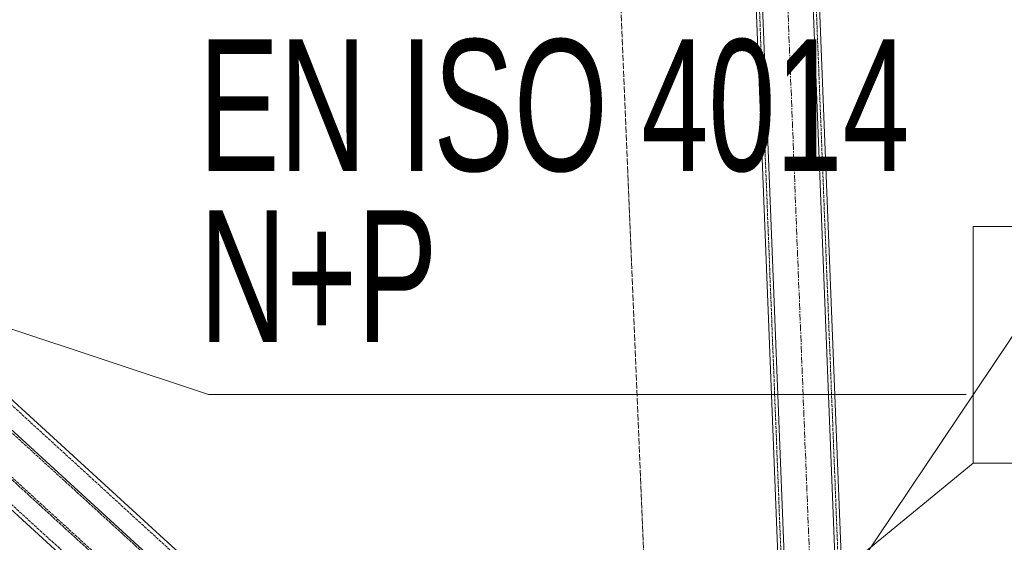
# Model space of a CAD drawing. Header units: millimetres. Extents: x -15129 to 9171, y -18789 to 5877.
# Tile 196 of 256: x -10537 to -9602, y -2437 to -1940. Entities that reach past the tile are written whole.
import ezdxf

# ---------------------------------------------------------------- set-up
doc = ezdxf.new("R2010")
doc.units = ezdxf.units.MM
for name, pattern in [('ACAD_ISO02W100', [15, 12, -3]), ('ACAD_ISO04W100', [30, 24, -3, 0, -3]), ('CENTER', [50.8, 31.75, -6.35, 6.35, -6.35])]:
    doc.linetypes.add(name, pattern=pattern)
for name, color, linetype in [('AS_Belki', 145, 'Continuous'), ('AS_DIM_ON', 7, 'Continuous'), ('AS_Siatki', 72, 'Continuous')]:
    doc.layers.add(name, color=color, linetype=linetype)
doc.styles.add('Arial Narrow', font='ARIALN.TTF', dxfattribs={"height": 5})

msp = doc.modelspace()

# ---------------------------------------------------------------- linework, layer by layer
at = {"color": 5, "linetype": 'CENTER', "lineweight": 13, "ltscale": 0.2}
msp.add_line((-9860.44, -585.01, -8591.48), (-9731.36, -3859.05, 51965.59), dxfattribs=at)
at = {"color": 7, "lineweight": 13}
for p, q in [((-9980.43, -2816.87), (-9467.93, -2052.2)), ((-9988.32, -2654.16), (-9631.57, -2361.29))]:
    msp.add_line(p, q, dxfattribs=at)
msp.add_lwpolyline([(-9631.57, -2361.29), (-9189.31, -2361.29), (-9189.31, -2136.29), (-9631.57, -2136.29), (-9631.57, -2361.29)], dxfattribs=at)
at = {"layer": 'AS_Belki', "color": 145, "linetype": 'Continuous', "lineweight": 13, "ltscale": 0.25}
for p, q in [((-9871.9, -1055.89), (-9794.32, -3023.66)), ((-9785.29, -3100.49), (-9865.9, -1055.65)), ((-9737.33, -3098.6), (-9817.94, -1053.76)), ((-9811.94, -1053.52), (-9731.57, -3092.36)), ((-10172.68, -2641.06), (-10678.36, -2178.61)), ((-9905.62, -2914.27), (-10698.43, -2189.25)), ((-10742.24, -2225.15), (-9949.43, -2950.17))]:
    msp.add_line(p, q, dxfattribs=at)
at = {"layer": 'AS_Belki', "color": 84, "linetype": 'ACAD_ISO02W100', "lineweight": 13, "ltscale": 0.25}
for p, q in [((-9868.9, -1055.77), (-9788.52, -3094.61)), ((-9814.94, -1053.64), (-9734.56, -3092.48)), ((-10175.71, -2643.54), (-10681.18, -2181.29)), ((-10743.42, -2195.07), (-9950.65, -2920.06)), ((-9907.88, -2914.56), (-10700.68, -2189.54)), ((-9948.4, -2919.77), (-10724.16, -2210.34)), ((-10739.21, -2222.67), (-9947.3, -2946.87))]:
    msp.add_line(p, q, dxfattribs=at)
at = {"layer": 'AS_DIM_ON', "color": 7, "lineweight": 13}
msp.add_lwpolyline([(-10934.45, -2104.52), (-10357.73, -2296.14), (-9638.02, -2296.14)], dxfattribs=at)
at = {"layer": 'AS_Siatki', "color": 20, "linetype": 'ACAD_ISO04W100', "lineweight": 13, "ltscale": 0.25}
msp.add_line((-9335.58, -17029.24), (-10009.15, -894.74), dxfattribs=at)

# ---------------------------------------------------------------- texts
at = {"layer": 'AS_DIM_ON', "color": 7, "lineweight": 13, "style": 'Arial Narrow', "width": 0.8}
for s, p in [('EN ISO 4014', (-10366.8, -2083.64)), ('N+P', (-10366.26, -2246.14))]:
    msp.add_text(s, height=125, dxfattribs=at).set_placement(p)

doc.saveas('drawing.dxf')
